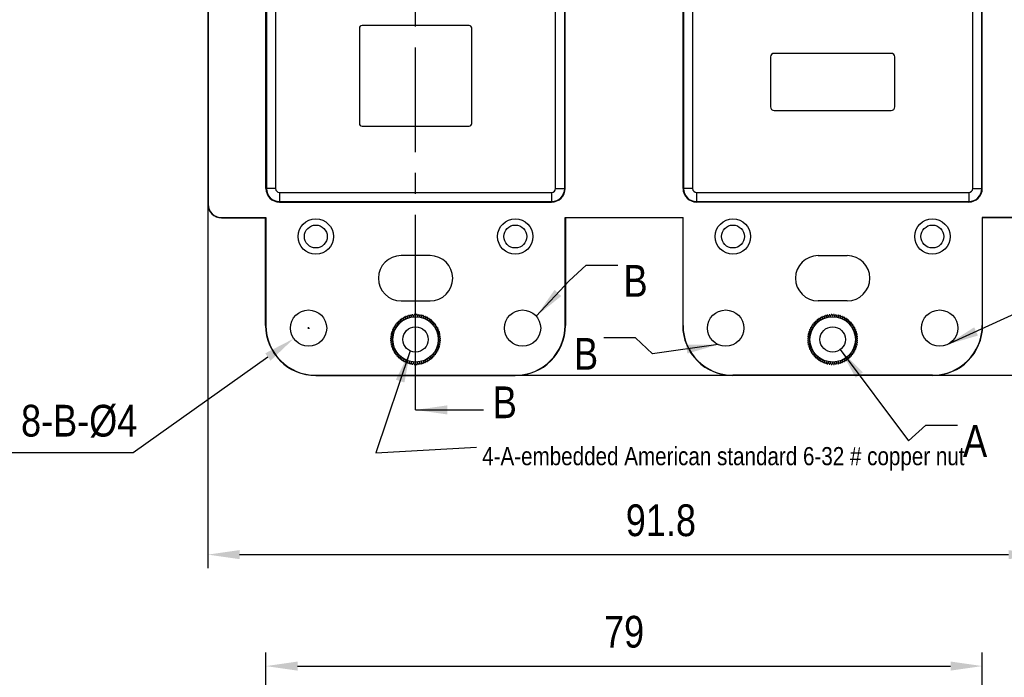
# Model space of a CAD drawing. Header units: millimetres. Extents: x 581 to 1163, y 50 to 458.
# Tile 9 of 29: x 665 to 773, y 215 to 288. Entities that reach past the tile are written whole.
import ezdxf

# ---------------------------------------------------------------- set-up
doc = ezdxf.new("R2010")
doc.units = ezdxf.units.MM
doc.header["$LTSCALE"] = 30.734
doc.header["$PDMODE"] = 3
doc.header["$PDSIZE"] = 8
doc.linetypes.add('CENTER', pattern=[0.6, 0.375, -0.075, 0.075, -0.075])
doc.layers.get('0').update_dxf_attribs({"linetype": 'CONTINUOUS'})
doc.layers.get('Defpoints').update_dxf_attribs({"linetype": 'CONTINUOUS'})
for name, color, linetype in [('02___PRT_ALL_AXES', 7, 'CONTINUOUS'), ('DEFAULT_1', 7, 'CENTER'), ('DETAILS', 7, 'CONTINUOUS'), ('DRAFTS', 7, 'CONTINUOUS')]:
    doc.layers.add(name, color=color, linetype=linetype)
doc.styles.get("Standard").update_dxf_attribs({"font": 'txt', "width": 0.85})
doc.dimstyles.new('DIMSTYLE_1', dxfattribs={"dimtxt": 3.5, "dimasz": 3.5, "dimexe": 1.5, "dimexo": 0, "dimgap": 0.875, "dimtad": 1, "dimdsep": 46, "dimtxsty": 'Standard', "dimblk": '_FILLED', "dimblk1": '_FILLED', "dimblk2": '_FILLED', "dimcen": 0.09, "dimazin": 2, "dimtp": 0.3, "dimtm": 0.3, "dimtfac": 1, "dimtofl": 0, "dimtmove": 0, "dimatfit": 3, "dimldrblk": '_FILLED', "dimfxl": 1, "dimtolj": 1, "dimarcsym": 0})
doc.dimstyles.new('DIMSTYLE_6', dxfattribs={"dimtxt": 3.5, "dimasz": 3.5, "dimexe": 1.5, "dimexo": 1, "dimtad": 1, "dimtxsty": 'Standard', "dimblk": '_FILLED', "dimblk1": '_FILLED', "dimblk2": '_FILLED', "dimcen": 0.09, "dimazin": 2, "dimtp": 0.1, "dimtm": 0.1, "dimtfac": 1, "dimtofl": 0, "dimtmove": 0, "dimatfit": 1, "dimldrblk": '_FILLED', "dimfxl": 1, "dimtolj": 1, "dimarcsym": 0})
doc.dimstyles.get("Standard").update_dxf_attribs({"dimtxt": 3.5, "dimasz": 3.5, "dimexe": 1.5, "dimexo": 0, "dimtad": 1, "dimdsep": 46, "dimtxsty": 'Standard', "dimblk": '_FILLED', "dimblk1": '_FILLED', "dimblk2": '_FILLED', "dimcen": 0.09, "dimazin": 2, "dimtol": 1, "dimtp": 0.01, "dimtm": 0.01, "dimtfac": 1, "dimtofl": 0, "dimtmove": 0, "dimatfit": 3, "dimldrblk": '_FILLED', "dimfxl": 1, "dimtolj": 1, "dimarcsym": 0})

# ---------------------------------------------------------------- blocks, each defined once
blk = doc.blocks.new('_FILLED')
at = {"color": 0, "linetype": 'ByBlock'}
blk.add_solid([(0, 0), (-1, 0.143), (-1, -0.143)], dxfattribs=at)
blk = doc.blocks.new('*D5')
at = {"color": 0, "linetype": 'Continuous', "lineweight": -2, "transparency": 16777216}
for p, q in [((719.2, 353.42), (789.6, 353.42)), ((788.1, 349.92), (788.1, 252.22)), ((719.2, 248.72), (789.6, 248.72))]:
    blk.add_line(p, q, dxfattribs=at)
at = {"layer": 'Defpoints', "color": 0, "linetype": 'Continuous', "transparency": 16777216}
for p in [(719.2, 353.42), (719.2, 248.72), (788.1, 248.72)]:
    blk.add_point(p, dxfattribs=at)
at = {"color": 0, "linetype": 'Continuous', "lineweight": -2, "transparency": 16777216, "xscale": 3.5, "yscale": 3.5, "zscale": 3.5}
for p, rotation in [((788.1, 353.42), 90), ((788.1, 248.72), 270)]:
    blk.add_blockref('_FILLED', p, dxfattribs=dict(at, rotation=rotation))
at = {"color": 0, "linetype": 'Continuous', "transparency": 16777216, "insert": (782.55, 307.63), "char_height": 3.5, "width": 14.875, "attachment_point": 2, "rotation": 90, "line_spacing_factor": 0.9}
blk.add_mtext('\\A1;104.7', dxfattribs=at)
blk = doc.blocks.new('*D6')
at = {"color": 0, "linetype": 'Continuous', "lineweight": -2, "transparency": 16777216}
for p, q in [((685.3, 267.57), (685.3, 227.44)), ((777.1, 267.57), (777.1, 227.44)), ((688.8, 228.94), (773.6, 228.94))]:
    blk.add_line(p, q, dxfattribs=at)
at = {"layer": 'Defpoints', "color": 0, "linetype": 'Continuous', "transparency": 16777216}
for p in [(685.3, 267.57), (777.1, 267.57), (777.1, 228.94)]:
    blk.add_point(p, dxfattribs=at)
at = {"color": 0, "linetype": 'Continuous', "lineweight": -2, "transparency": 16777216, "xscale": 3.5, "yscale": 3.5, "zscale": 3.5, "rotation": 180}
blk.add_blockref('_FILLED', (685.3, 228.94), dxfattribs=at)
at = {"color": 0, "linetype": 'Continuous', "lineweight": -2, "transparency": 16777216, "xscale": 3.5, "yscale": 3.5, "zscale": 3.5}
blk.add_blockref('_FILLED', (777.1, 228.94), dxfattribs=at)
at = {"color": 0, "linetype": 'Continuous', "transparency": 16777216, "insert": (735.26, 234.48), "char_height": 3.5, "width": 11.9, "attachment_point": 2, "line_spacing_factor": 0.9}
blk.add_mtext('\\A1;91.8', dxfattribs=at)
blk = doc.blocks.new('*D19')
at = {"color": 0, "linetype": 'Continuous', "lineweight": -2, "transparency": 16777216}
for p, q in [((691.7, 195.32), (691.7, 218.15)), ((770.7, 195.32), (770.7, 218.15)), ((695.2, 216.65), (767.2, 216.65))]:
    blk.add_line(p, q, dxfattribs=at)
at = {"layer": 'Defpoints', "color": 0, "linetype": 'Continuous', "transparency": 16777216}
for p in [(770.7, 216.65), (691.7, 195.32), (770.7, 195.32)]:
    blk.add_point(p, dxfattribs=at)
at = {"color": 0, "linetype": 'Continuous', "lineweight": -2, "transparency": 16777216, "xscale": 3.5, "yscale": 3.5, "zscale": 3.5, "rotation": 180}
blk.add_blockref('_FILLED', (691.7, 216.65), dxfattribs=at)
at = {"color": 0, "linetype": 'Continuous', "lineweight": -2, "transparency": 16777216, "xscale": 3.5, "yscale": 3.5, "zscale": 3.5}
blk.add_blockref('_FILLED', (770.7, 216.65), dxfattribs=at)
at = {"color": 0, "linetype": 'Continuous', "transparency": 16777216, "insert": (731.2, 222.19), "char_height": 3.5, "width": 5.95, "attachment_point": 2, "line_spacing_factor": 0.9}
blk.add_mtext('\\A1;79', dxfattribs=at)
blk = doc.blocks.new('*D35')
at = {"color": 0, "linetype": 'Continuous', "lineweight": -2, "transparency": 16777216}
for p, q in [((696.31, 253.92), (696.49, 253.92)), ((696.4, 253.83), (696.4, 254.01)), ((691.92, 250.73), (677.07, 240.17)), ((677.07, 240.17), (659.59, 240.17))]:
    blk.add_line(p, q, dxfattribs=at)
at = {"layer": 'Defpoints', "color": 0, "linetype": 'Continuous', "transparency": 16777216}
for p in [(698.03, 255.08), (694.77, 252.76)]:
    blk.add_point(p, dxfattribs=at)
at = {"color": 0, "linetype": 'Continuous', "lineweight": -2, "transparency": 16777216, "xscale": 3.5, "yscale": 3.5, "zscale": 3.5, "rotation": 35.42693214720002}
blk.add_blockref('_FILLED', (694.77, 252.76), dxfattribs=at)
at = {"color": 0, "linetype": 'Continuous', "transparency": 16777216, "insert": (677.52, 245.46), "char_height": 3.5, "width": 19.0032, "attachment_point": 3, "line_spacing_factor": 0.9}
blk.add_mtext('\\A1;8-B-%%C4', dxfattribs=at)

msp = doc.modelspace()

# ---------------------------------------------------------------- linework, layer by layer
at = {"color": 7, "linetype": 'Continuous'}
for p, q in [((691.704, 269.319), (691.704, 332.819)), ((691.757, 332.819), (691.757, 269.319)), ((692.757, 332.819), (692.757, 269.319)), ((723.652, 269.319), (723.652, 332.819)), ((724.652, 269.319), (724.652, 332.819)), ((724.704, 269.319), (724.704, 332.819)), ((737.704, 269.319), (737.704, 332.819)), ((737.757, 332.819), (737.757, 269.319)), ((738.757, 332.819), (738.757, 269.319)), ((769.652, 269.319), (769.652, 332.819)), ((770.652, 269.319), (770.652, 332.819)), ((770.704, 269.319), (770.704, 332.819)), ((692.757, 269.319), (691.704, 269.319)), ((723.652, 269.319), (724.704, 269.319)), ((738.757, 269.319), (737.704, 269.319)), ((769.652, 269.319), (770.704, 269.319)), ((693.204, 268.871), (693.204, 267.819)), ((693.204, 268.871), (723.204, 268.871)), ((723.204, 268.871), (723.204, 267.819)), ((739.204, 268.871), (769.204, 268.871)), ((739.204, 268.871), (739.204, 267.819)), ((769.204, 268.871), (769.204, 267.819)), ((693.204, 267.871), (723.204, 267.871)), ((693.204, 267.819), (723.204, 267.819)), ((739.204, 267.871), (769.204, 267.871)), ((769.204, 267.819), (739.204, 267.819)), ((707.127, 254.979), (707.11, 255.192)), ((707.194, 255.226), (707.332, 255.064)), ((707.332, 255.064), (707.334, 255.278)), ((707.42, 255.305), (707.544, 255.131)), ((707.544, 255.131), (707.565, 255.344)), ((707.653, 255.363), (707.762, 255.179)), ((707.762, 255.179), (707.801, 255.389)), ((707.89, 255.401), (707.982, 255.208)), ((707.982, 255.208), (708.039, 255.414)), ((708.129, 255.418), (708.204, 255.218)), ((708.204, 255.218), (708.279, 255.418)), ((708.369, 255.414), (708.426, 255.208)), ((708.426, 255.208), (708.519, 255.401)), ((708.608, 255.389), (708.647, 255.179)), ((708.647, 255.179), (708.755, 255.363)), ((708.843, 255.344), (708.864, 255.131)), ((708.864, 255.131), (708.988, 255.305)), ((709.074, 255.278), (709.076, 255.064)), ((709.076, 255.064), (709.215, 255.226)), ((709.298, 255.192), (709.281, 254.979)), ((753.127, 254.979), (753.11, 255.192)), ((753.194, 255.226), (753.332, 255.064)), ((753.332, 255.064), (753.334, 255.278)), ((753.42, 255.305), (753.544, 255.131)), ((753.544, 255.131), (753.565, 255.344)), ((753.653, 255.363), (753.762, 255.179)), ((753.762, 255.179), (753.801, 255.389)), ((753.89, 255.401), (753.982, 255.208)), ((753.982, 255.208), (754.039, 255.414)), ((754.129, 255.418), (754.204, 255.218)), ((754.204, 255.218), (754.279, 255.418)), ((754.369, 255.414), (754.426, 255.208)), ((754.426, 255.208), (754.519, 255.401)), ((754.608, 255.389), (754.647, 255.179)), ((754.647, 255.179), (754.755, 255.363)), ((754.843, 255.344), (754.864, 255.131)), ((754.864, 255.131), (754.988, 255.305)), ((755.074, 255.278), (755.076, 255.064)), ((755.076, 255.064), (755.215, 255.226)), ((755.298, 255.192), (755.281, 254.979)), ((691.704, 254.219), (691.669, 254.219)), ((705.997, 253.943), (705.861, 254.108)), ((705.909, 254.184), (706.116, 254.131)), ((706.116, 254.131), (705.995, 254.307)), ((706.05, 254.378), (706.252, 254.307)), ((706.252, 254.307), (706.147, 254.493)), ((706.207, 254.56), (706.402, 254.471)), ((706.402, 254.471), (706.313, 254.666)), ((706.38, 254.726), (706.566, 254.621)), ((706.566, 254.621), (706.495, 254.823)), ((706.566, 254.878), (706.742, 254.757)), ((706.742, 254.757), (706.689, 254.964)), ((706.765, 255.012), (706.93, 254.876)), ((706.93, 254.876), (706.895, 255.087)), ((706.974, 255.129), (707.127, 254.979)), ((709.281, 254.979), (709.434, 255.129)), ((709.514, 255.087), (709.479, 254.876)), ((709.479, 254.876), (709.644, 255.012)), ((709.72, 254.964), (709.666, 254.757)), ((709.666, 254.757), (709.842, 254.878)), ((709.914, 254.823), (709.843, 254.621)), ((709.843, 254.621), (710.029, 254.726)), ((710.095, 254.666), (710.007, 254.471)), ((710.007, 254.471), (710.201, 254.56)), ((710.262, 254.493), (710.157, 254.307)), ((710.157, 254.307), (710.358, 254.378)), ((710.413, 254.307), (710.292, 254.131)), ((710.292, 254.131), (710.499, 254.184)), ((710.547, 254.108), (710.412, 253.943)), ((724.704, 254.219), (724.739, 254.219)), ((737.704, 254.219), (737.669, 254.219)), ((751.997, 253.943), (751.861, 254.108)), ((751.909, 254.184), (752.116, 254.131)), ((752.116, 254.131), (751.995, 254.307)), ((752.05, 254.378), (752.252, 254.307)), ((752.252, 254.307), (752.147, 254.493)), ((752.207, 254.56), (752.402, 254.471)), ((752.402, 254.471), (752.313, 254.666)), ((752.38, 254.726), (752.566, 254.621)), ((752.566, 254.621), (752.495, 254.823)), ((752.566, 254.878), (752.742, 254.757)), ((752.742, 254.757), (752.689, 254.964)), ((752.765, 255.012), (752.93, 254.876)), ((752.93, 254.876), (752.895, 255.087)), ((752.974, 255.129), (753.127, 254.979)), ((755.281, 254.979), (755.434, 255.129)), ((755.514, 255.087), (755.479, 254.876)), ((755.479, 254.876), (755.644, 255.012)), ((755.72, 254.964), (755.666, 254.757)), ((755.666, 254.757), (755.842, 254.878)), ((755.914, 254.823), (755.843, 254.621)), ((755.843, 254.621), (756.029, 254.726)), ((756.095, 254.666), (756.007, 254.471)), ((756.007, 254.471), (756.201, 254.56)), ((756.262, 254.493), (756.157, 254.307)), ((756.157, 254.307), (756.358, 254.378)), ((756.413, 254.307), (756.292, 254.131)), ((756.292, 254.131), (756.499, 254.184)), ((756.547, 254.108), (756.412, 253.943)), ((770.704, 254.219), (770.739, 254.219)), ((705.484, 253.072), (705.694, 253.111)), ((705.694, 253.111), (705.51, 253.22)), ((705.529, 253.308), (705.742, 253.329)), ((705.742, 253.329), (705.568, 253.453)), ((705.595, 253.539), (705.809, 253.541)), ((705.809, 253.541), (705.647, 253.68)), ((705.681, 253.763), (705.894, 253.746)), ((705.894, 253.746), (705.744, 253.899)), ((705.786, 253.978), (705.997, 253.943)), ((710.412, 253.943), (710.622, 253.978)), ((710.664, 253.899), (710.514, 253.746)), ((710.514, 253.746), (710.727, 253.763)), ((710.762, 253.68), (710.599, 253.541)), ((710.599, 253.541), (710.813, 253.539)), ((710.84, 253.453), (710.666, 253.329)), ((710.666, 253.329), (710.879, 253.308)), ((710.898, 253.22), (710.714, 253.111)), ((710.714, 253.111), (710.924, 253.072)), ((751.484, 253.072), (751.694, 253.111)), ((751.694, 253.111), (751.51, 253.22)), ((751.529, 253.308), (751.742, 253.329)), ((751.742, 253.329), (751.568, 253.453)), ((751.595, 253.539), (751.809, 253.541)), ((751.809, 253.541), (751.647, 253.68)), ((751.681, 253.763), (751.894, 253.746)), ((751.894, 253.746), (751.744, 253.899)), ((751.786, 253.978), (751.997, 253.943)), ((756.412, 253.943), (756.622, 253.978)), ((756.664, 253.899), (756.514, 253.746)), ((756.514, 253.746), (756.727, 253.763)), ((756.762, 253.68), (756.599, 253.541)), ((756.599, 253.541), (756.813, 253.539)), ((756.84, 253.453), (756.666, 253.329)), ((756.666, 253.329), (756.879, 253.308)), ((756.898, 253.22), (756.714, 253.111)), ((756.714, 253.111), (756.924, 253.072)), ((705.655, 252.669), (705.455, 252.744)), ((705.455, 252.594), (705.655, 252.669)), ((705.459, 252.834), (705.665, 252.891)), ((705.665, 252.447), (705.459, 252.504)), ((705.665, 252.891), (705.472, 252.983)), ((705.472, 252.355), (705.665, 252.447)), ((705.694, 252.226), (705.484, 252.265)), ((705.51, 252.118), (705.694, 252.226)), ((705.742, 252.009), (705.529, 252.03)), ((705.568, 251.885), (705.742, 252.009)), ((710.879, 252.03), (710.666, 252.009)), ((710.666, 252.009), (710.84, 251.885)), ((710.924, 252.265), (710.714, 252.226)), ((710.714, 252.226), (710.898, 252.118)), ((710.936, 252.983), (710.743, 252.891)), ((710.743, 252.891), (710.949, 252.834)), ((710.949, 252.504), (710.743, 252.447)), ((710.743, 252.447), (710.936, 252.355)), ((710.953, 252.744), (710.753, 252.669)), ((710.753, 252.669), (710.953, 252.594)), ((751.655, 252.669), (751.455, 252.744)), ((751.455, 252.594), (751.655, 252.669)), ((751.459, 252.834), (751.665, 252.891)), ((751.665, 252.447), (751.459, 252.504)), ((751.665, 252.891), (751.472, 252.983)), ((751.472, 252.355), (751.665, 252.447)), ((751.694, 252.226), (751.484, 252.265)), ((751.51, 252.118), (751.694, 252.226)), ((751.742, 252.009), (751.529, 252.03)), ((751.568, 251.885), (751.742, 252.009)), ((756.879, 252.03), (756.666, 252.009)), ((756.666, 252.009), (756.84, 251.885)), ((756.924, 252.265), (756.714, 252.226)), ((756.714, 252.226), (756.898, 252.118)), ((756.936, 252.983), (756.743, 252.891)), ((756.743, 252.891), (756.949, 252.834)), ((756.949, 252.504), (756.743, 252.447)), ((756.743, 252.447), (756.936, 252.355)), ((756.953, 252.744), (756.753, 252.669)), ((756.753, 252.669), (756.953, 252.594)), ((705.809, 251.797), (705.595, 251.799)), ((705.647, 251.658), (705.809, 251.797)), ((705.894, 251.592), (705.681, 251.575)), ((705.744, 251.439), (705.894, 251.592)), ((705.997, 251.394), (705.786, 251.359)), ((705.861, 251.229), (705.997, 251.394)), ((706.116, 251.207), (705.909, 251.154)), ((705.995, 251.031), (706.116, 251.207)), ((706.252, 251.03), (706.05, 250.959)), ((706.147, 250.844), (706.252, 251.03)), ((706.402, 250.866), (706.207, 250.778)), ((706.313, 250.672), (706.402, 250.866)), ((710.201, 250.778), (710.007, 250.866)), ((710.007, 250.866), (710.095, 250.672)), ((710.358, 250.959), (710.157, 251.03)), ((710.157, 251.03), (710.262, 250.844)), ((710.499, 251.154), (710.292, 251.207)), ((710.292, 251.207), (710.413, 251.031)), ((710.622, 251.359), (710.412, 251.394)), ((710.412, 251.394), (710.547, 251.229)), ((710.727, 251.575), (710.514, 251.592)), ((710.514, 251.592), (710.664, 251.439)), ((710.813, 251.799), (710.599, 251.797)), ((710.599, 251.797), (710.762, 251.658)), ((751.809, 251.797), (751.595, 251.799)), ((751.647, 251.658), (751.809, 251.797)), ((751.894, 251.592), (751.681, 251.575)), ((751.744, 251.439), (751.894, 251.592)), ((751.997, 251.394), (751.786, 251.359)), ((751.861, 251.229), (751.997, 251.394)), ((752.116, 251.207), (751.909, 251.154)), ((751.995, 251.031), (752.116, 251.207)), ((752.252, 251.03), (752.05, 250.959)), ((752.147, 250.844), (752.252, 251.03)), ((752.402, 250.866), (752.207, 250.778)), ((752.313, 250.672), (752.402, 250.866)), ((756.201, 250.778), (756.007, 250.866)), ((756.007, 250.866), (756.095, 250.672)), ((756.358, 250.959), (756.157, 251.03)), ((756.157, 251.03), (756.262, 250.844)), ((756.499, 251.154), (756.292, 251.207)), ((756.292, 251.207), (756.413, 251.031)), ((756.622, 251.359), (756.412, 251.394)), ((756.412, 251.394), (756.547, 251.229)), ((756.727, 251.575), (756.514, 251.592)), ((756.514, 251.592), (756.664, 251.439)), ((756.813, 251.799), (756.599, 251.797)), ((756.599, 251.797), (756.762, 251.658)), ((706.566, 250.716), (706.38, 250.611)), ((706.495, 250.515), (706.566, 250.716)), ((706.742, 250.581), (706.566, 250.46)), ((706.689, 250.374), (706.742, 250.581)), ((706.93, 250.461), (706.765, 250.326)), ((706.895, 250.251), (706.93, 250.461)), ((707.127, 250.359), (706.974, 250.209)), ((707.11, 250.146), (707.127, 250.359)), ((707.332, 250.274), (707.194, 250.111)), ((707.334, 250.06), (707.332, 250.274)), ((707.544, 250.207), (707.42, 250.033)), ((707.565, 249.994), (707.544, 250.207)), ((707.762, 250.159), (707.653, 249.975)), ((707.801, 249.949), (707.762, 250.159)), ((707.982, 250.13), (707.89, 249.937)), ((708.039, 249.924), (707.982, 250.13)), ((708.204, 250.12), (708.129, 249.92)), ((708.279, 249.92), (708.204, 250.12)), ((708.426, 250.13), (708.369, 249.924)), ((708.519, 249.937), (708.426, 250.13)), ((708.647, 250.159), (708.608, 249.949)), ((708.755, 249.975), (708.647, 250.159)), ((708.864, 250.207), (708.843, 249.994)), ((708.988, 250.033), (708.864, 250.207)), ((709.076, 250.274), (709.074, 250.06)), ((709.215, 250.111), (709.076, 250.274)), ((709.434, 250.209), (709.281, 250.359)), ((709.281, 250.359), (709.298, 250.146)), ((709.644, 250.326), (709.479, 250.461)), ((709.479, 250.461), (709.514, 250.251)), ((709.842, 250.46), (709.666, 250.581)), ((709.666, 250.581), (709.72, 250.374)), ((710.029, 250.611), (709.843, 250.716)), ((709.843, 250.716), (709.914, 250.515)), ((752.566, 250.716), (752.38, 250.611)), ((752.495, 250.515), (752.566, 250.716)), ((752.742, 250.581), (752.566, 250.46)), ((752.689, 250.374), (752.742, 250.581)), ((752.93, 250.461), (752.765, 250.326)), ((752.895, 250.251), (752.93, 250.461)), ((753.127, 250.359), (752.974, 250.209)), ((753.11, 250.146), (753.127, 250.359)), ((753.332, 250.274), (753.194, 250.111)), ((753.334, 250.06), (753.332, 250.274)), ((753.544, 250.207), (753.42, 250.033)), ((753.565, 249.994), (753.544, 250.207)), ((753.762, 250.159), (753.653, 249.975)), ((753.801, 249.949), (753.762, 250.159)), ((753.982, 250.13), (753.89, 249.937)), ((754.039, 249.924), (753.982, 250.13)), ((754.204, 250.12), (754.129, 249.92)), ((754.279, 249.92), (754.204, 250.12)), ((754.426, 250.13), (754.369, 249.924)), ((754.519, 249.937), (754.426, 250.13)), ((754.647, 250.159), (754.608, 249.949)), ((754.755, 249.975), (754.647, 250.159)), ((754.864, 250.207), (754.843, 249.994)), ((754.988, 250.033), (754.864, 250.207)), ((755.076, 250.274), (755.074, 250.06)), ((755.215, 250.111), (755.076, 250.274)), ((755.434, 250.209), (755.281, 250.359)), ((755.281, 250.359), (755.298, 250.146)), ((755.644, 250.326), (755.479, 250.461)), ((755.479, 250.461), (755.514, 250.251)), ((755.842, 250.46), (755.666, 250.581)), ((755.666, 250.581), (755.72, 250.374)), ((756.029, 250.611), (755.843, 250.716)), ((755.843, 250.716), (755.914, 250.515)), ((697.204, 248.719), (719.204, 248.719)), ((697.204, 248.719), (697.204, 248.684)), ((697.204, 248.684), (719.204, 248.684)), ((719.204, 248.719), (719.204, 248.684)), ((765.204, 248.719), (743.204, 248.719)), ((743.204, 248.719), (743.204, 248.684)), ((765.204, 248.684), (743.204, 248.684)), ((765.204, 248.719), (765.204, 248.684))]:
    msp.add_line(p, q, dxfattribs=at)
for centre, radius in [((697.204, 264.019), 1.95), ((719.204, 264.019), 1.95), ((743.204, 264.019), 1.95), ((765.204, 264.019), 1.95), ((708.204, 252.669), 2.5), ((754.204, 252.669), 2.5)]:
    msp.add_circle(centre, radius, dxfattribs=at)
for centre, radius, start, end in [((693.204, 269.319), 1.5, 180, 270), ((693.204, 269.319), 1.447, 180, 270), ((693.204, 269.319), 0.447, 180, 270), ((723.204, 269.319), 1.5, 270, 0), ((723.204, 269.319), 1.447, 270, 0), ((723.204, 269.319), 0.447, 270, 0), ((739.204, 269.319), 1.5, 180, 270), ((739.204, 269.319), 1.447, 180, 270), ((739.204, 269.319), 0.447, 180, 270), ((769.204, 269.319), 1.5, 270, 0), ((769.204, 269.319), 1.447, 270, 0), ((769.204, 269.319), 0.447, 270, 0), ((708.204, 252.669), 2.75, 111.56281, 113.43719), ((708.204, 252.669), 2.75, 106.56281, 108.43719), ((708.204, 252.669), 2.75, 101.56281, 103.43719), ((708.204, 252.669), 2.75, 96.56281, 98.43719), ((708.204, 252.669), 2.75, 91.56281, 93.43719), ((708.204, 252.669), 2.75, 86.56281, 88.43719), ((708.204, 252.669), 2.75, 81.56281, 83.43719), ((708.204, 252.669), 2.75, 76.56281, 78.43719), ((708.204, 252.669), 2.75, 71.56281, 73.43719), ((708.204, 252.669), 2.75, 66.56281, 68.43719), ((754.204, 252.669), 2.75, 111.56281, 113.43719), ((754.204, 252.669), 2.75, 106.56281, 108.43719), ((754.204, 252.669), 2.75, 101.56281, 103.43719), ((754.204, 252.669), 2.75, 96.56281, 98.43719), ((754.204, 252.669), 2.75, 91.56281, 93.43719), ((754.204, 252.669), 2.75, 86.56281, 88.43719), ((754.204, 252.669), 2.75, 81.56281, 83.43719), ((754.204, 252.669), 2.75, 76.56281, 78.43719), ((754.204, 252.669), 2.75, 71.56281, 73.43719), ((754.204, 252.669), 2.75, 66.56281, 68.43719), ((697.204, 254.219), 5.535, 180, 270), ((697.204, 254.219), 5.5, 180, 270), ((708.204, 252.669), 2.75, 146.56281, 148.43719), ((708.204, 252.669), 2.75, 141.56281, 143.43719), ((708.204, 252.669), 2.75, 136.56281, 138.43719), ((708.204, 252.669), 2.75, 131.56281, 133.43719), ((708.204, 252.669), 2.75, 126.56281, 128.43719), ((708.204, 252.669), 2.75, 121.56281, 123.43719), ((708.204, 252.669), 2.75, 116.56281, 118.43719), ((708.204, 252.669), 2.75, 61.56281, 63.43719), ((708.204, 252.669), 2.75, 56.56281, 58.43719), ((708.204, 252.669), 2.75, 51.56281, 53.43719), ((708.204, 252.669), 2.75, 46.56281, 48.43719), ((708.204, 252.669), 2.75, 41.56281, 43.43719), ((708.204, 252.669), 2.75, 36.56281, 38.43719), ((708.204, 252.669), 2.75, 31.56281, 33.43719), ((719.204, 254.219), 5.535, 270, 0), ((719.204, 254.219), 5.5, 270, 0), ((743.204, 254.219), 5.535, 180, 270), ((743.204, 254.219), 5.5, 180, 270), ((754.204, 252.669), 2.75, 146.56281, 148.43719), ((754.204, 252.669), 2.75, 141.56281, 143.43719), ((754.204, 252.669), 2.75, 136.56281, 138.43719), ((754.204, 252.669), 2.75, 131.56281, 133.43719), ((754.204, 252.669), 2.75, 126.56281, 128.43719), ((754.204, 252.669), 2.75, 121.56281, 123.43719), ((754.204, 252.669), 2.75, 116.56281, 118.43719), ((754.204, 252.669), 2.75, 61.56281, 63.43719), ((754.204, 252.669), 2.75, 56.56281, 58.43719), ((754.204, 252.669), 2.75, 51.56281, 53.43719), ((754.204, 252.669), 2.75, 46.56281, 48.43719), ((754.204, 252.669), 2.75, 41.56281, 43.43719), ((754.204, 252.669), 2.75, 36.56281, 38.43719), ((754.204, 252.669), 2.75, 31.56281, 33.43719), ((765.204, 254.219), 5.535, 270, 0), ((765.204, 254.219), 5.5, 270, 0), ((708.204, 252.669), 2.75, 171.56281, 173.43719), ((708.204, 252.669), 2.75, 166.56281, 168.43719), ((708.204, 252.669), 2.75, 161.56281, 163.43719), ((708.204, 252.669), 2.75, 156.56281, 158.43719), ((708.204, 252.669), 2.75, 151.56281, 153.43719), ((708.204, 252.669), 2.75, 26.56281, 28.43719), ((708.204, 252.669), 2.75, 21.56281, 23.43719), ((708.204, 252.669), 2.75, 16.56281, 18.43719), ((708.204, 252.669), 2.75, 11.56281, 13.43719), ((708.204, 252.669), 2.75, 6.56281, 8.43719), ((754.204, 252.669), 2.75, 171.56281, 173.43719), ((754.204, 252.669), 2.75, 166.56281, 168.43719), ((754.204, 252.669), 2.75, 161.56281, 163.43719), ((754.204, 252.669), 2.75, 156.56281, 158.43719), ((754.204, 252.669), 2.75, 151.56281, 153.43719), ((754.204, 252.669), 2.75, 26.56281, 28.43719), ((754.204, 252.669), 2.75, 21.56281, 23.43719), ((754.204, 252.669), 2.75, 16.56281, 18.43719), ((754.204, 252.669), 2.75, 11.56281, 13.43719), ((754.204, 252.669), 2.75, 6.56281, 8.43719), ((708.204, 252.669), 2.75, 176.56281, 178.43719), ((708.204, 252.669), 2.75, 181.56281, 183.43719), ((708.204, 252.669), 2.75, 186.56281, 188.43719), ((708.204, 252.669), 2.75, 191.56281, 193.43719), ((708.204, 252.669), 2.75, 346.56281, 348.43719), ((708.204, 252.669), 2.75, 351.56281, 353.43719), ((708.204, 252.669), 2.75, 1.56281, 3.43719), ((708.204, 252.669), 2.75, 356.56281, 358.43719), ((754.204, 252.669), 2.75, 176.56281, 178.43719), ((754.204, 252.669), 2.75, 181.56281, 183.43719), ((754.204, 252.669), 2.75, 186.56281, 188.43719), ((754.204, 252.669), 2.75, 191.56281, 193.43719), ((754.204, 252.669), 2.75, 346.56281, 348.43719), ((754.204, 252.669), 2.75, 351.56281, 353.43719), ((754.204, 252.669), 2.75, 1.56281, 3.43719), ((754.204, 252.669), 2.75, 356.56281, 358.43719), ((708.204, 252.669), 2.75, 196.56281, 198.43719), ((708.204, 252.669), 2.75, 201.56281, 203.43719), ((708.204, 252.669), 2.75, 206.56281, 208.43719), ((708.204, 252.669), 2.75, 211.56281, 213.43719), ((708.204, 252.669), 2.75, 216.56281, 218.43719), ((708.204, 252.669), 2.75, 221.56281, 223.43719), ((708.204, 252.669), 2.75, 316.56281, 318.43719), ((708.204, 252.669), 2.75, 321.56281, 323.43719), ((708.204, 252.669), 2.75, 326.56281, 328.43719), ((708.204, 252.669), 2.75, 331.56281, 333.43719), ((708.204, 252.669), 2.75, 336.56281, 338.43719), ((708.204, 252.669), 2.75, 341.56281, 343.43719), ((754.204, 252.669), 2.75, 196.56281, 198.43719), ((754.204, 252.669), 2.75, 201.56281, 203.43719), ((754.204, 252.669), 2.75, 206.56281, 208.43719), ((754.204, 252.669), 2.75, 211.56281, 213.43719), ((754.204, 252.669), 2.75, 216.56281, 218.43719), ((754.204, 252.669), 2.75, 221.56281, 223.43719), ((754.204, 252.669), 2.75, 316.56281, 318.43719), ((754.204, 252.669), 2.75, 321.56281, 323.43719), ((754.204, 252.669), 2.75, 326.56281, 328.43719), ((754.204, 252.669), 2.75, 331.56281, 333.43719), ((754.204, 252.669), 2.75, 336.56281, 338.43719), ((754.204, 252.669), 2.75, 341.56281, 343.43719), ((708.204, 252.669), 2.75, 226.56281, 228.43719), ((708.204, 252.669), 2.75, 231.56281, 233.43719), ((708.204, 252.669), 2.75, 236.56281, 238.43719), ((708.204, 252.669), 2.75, 241.56281, 243.43719), ((708.204, 252.669), 2.75, 246.56281, 248.43719), ((708.204, 252.669), 2.75, 251.56281, 253.43719), ((708.204, 252.669), 2.75, 256.56281, 258.43719), ((708.204, 252.669), 2.75, 261.56281, 263.43719), ((708.204, 252.669), 2.75, 266.56281, 268.43719), ((708.204, 252.669), 2.75, 271.56281, 273.43719), ((708.204, 252.669), 2.75, 276.56281, 278.43719), ((708.204, 252.669), 2.75, 281.56281, 283.43719), ((708.204, 252.669), 2.75, 286.56281, 288.43719), ((708.204, 252.669), 2.75, 291.56281, 293.43719), ((708.204, 252.669), 2.75, 296.56281, 298.43719), ((708.204, 252.669), 2.75, 301.56281, 303.43719), ((708.204, 252.669), 2.75, 306.56281, 308.43719), ((708.204, 252.669), 2.75, 311.56281, 313.43719), ((754.204, 252.669), 2.75, 226.56281, 228.43719), ((754.204, 252.669), 2.75, 231.56281, 233.43719), ((754.204, 252.669), 2.75, 236.56281, 238.43719), ((754.204, 252.669), 2.75, 241.56281, 243.43719), ((754.204, 252.669), 2.75, 246.56281, 248.43719), ((754.204, 252.669), 2.75, 251.56281, 253.43719), ((754.204, 252.669), 2.75, 256.56281, 258.43719), ((754.204, 252.669), 2.75, 261.56281, 263.43719), ((754.204, 252.669), 2.75, 266.56281, 268.43719), ((754.204, 252.669), 2.75, 271.56281, 273.43719), ((754.204, 252.669), 2.75, 276.56281, 278.43719), ((754.204, 252.669), 2.75, 281.56281, 283.43719), ((754.204, 252.669), 2.75, 286.56281, 288.43719), ((754.204, 252.669), 2.75, 291.56281, 293.43719), ((754.204, 252.669), 2.75, 296.56281, 298.43719), ((754.204, 252.669), 2.75, 301.56281, 303.43719), ((754.204, 252.669), 2.75, 306.56281, 308.43719), ((754.204, 252.669), 2.75, 311.56281, 313.43719)]:
    msp.add_arc(centre, radius, start, end, dxfattribs=at)
at = {"layer": '02___PRT_ALL_AXES', "color": 7, "linetype": 'Continuous'}
for centre in [(708.204, 252.669), (754.204, 252.669)]:
    msp.add_circle(centre, 1.4, dxfattribs=at)
at = {"layer": 'DEFAULT_1', "color": 9, "linetype": 'CENTER'}
msp.add_line((708.204, 254.898), (708.204, 354.155), dxfattribs=at)
at = {"layer": 'DEFAULT_1', "color": 7, "linetype": 'CENTER'}
msp.add_line((708.204, 244.898), (708.204, 254.898), dxfattribs=at)
at = {"layer": 'DRAFTS', "color": 7, "linetype": 'Continuous'}
for p, q in [((685.304, 334.569), (685.304, 267.569)), ((685.339, 334.569), (685.339, 267.569)), ((702.004, 286.989), (702.004, 276.489)), ((714.104, 287.289), (702.304, 287.289)), ((714.404, 276.489), (714.404, 286.989)), ((747.354, 283.819), (747.354, 278.319)), ((760.654, 284.219), (747.754, 284.219)), ((761.054, 278.319), (761.054, 283.819)), ((747.754, 277.919), (760.654, 277.919)), ((702.304, 276.189), (714.104, 276.189)), ((685.339, 267.569), (685.304, 267.569)), ((686.804, 266.104), (686.804, 266.069)), ((686.804, 266.104), (691.704, 266.104)), ((686.804, 266.069), (691.669, 266.069)), ((691.669, 266.069), (691.704, 266.104)), ((691.669, 254.219), (691.669, 266.069)), ((691.704, 266.104), (691.704, 254.219)), ((724.704, 266.104), (737.704, 266.104)), ((724.739, 266.069), (724.704, 266.104)), ((724.704, 254.219), (724.704, 266.104)), ((737.669, 266.069), (724.739, 266.069)), ((724.739, 266.069), (724.739, 254.219)), ((737.669, 266.069), (737.704, 266.104)), ((737.669, 266.069), (737.669, 254.219)), ((737.704, 254.219), (737.704, 266.104)), ((775.604, 266.104), (770.704, 266.104)), ((770.739, 266.069), (770.704, 266.104)), ((770.704, 266.104), (770.704, 254.219)), ((775.604, 266.069), (770.739, 266.069)), ((770.739, 254.219), (770.739, 266.069)), ((709.804, 261.919), (706.604, 261.919)), ((752.604, 261.919), (755.804, 261.919)), ((706.604, 256.919), (709.804, 256.919)), ((755.804, 256.919), (752.604, 256.919))]:
    msp.add_line(p, q, dxfattribs=at)
for centre, radius in [((697.204, 264.019), 1.262), ((719.204, 264.019), 1.262), ((743.204, 264.019), 1.262), ((765.204, 264.019), 1.262), ((696.404, 253.919), 2), ((720.004, 253.919), 2), ((742.404, 253.919), 2), ((766.004, 253.919), 2)]:
    msp.add_circle(centre, radius, dxfattribs=at)
for centre, radius, start, end in [((702.304, 286.989), 0.3, 90, 180), ((714.104, 286.989), 0.3, 0, 90), ((747.754, 283.819), 0.4, 90, 180), ((760.654, 283.819), 0.4, 0, 90), ((747.754, 278.319), 0.4, 180, 270), ((760.654, 278.319), 0.4, 270, 0), ((702.304, 276.489), 0.3, 180, 270), ((714.104, 276.489), 0.3, 270, 0), ((686.804, 267.569), 1.5, 180, 270), ((686.804, 267.569), 1.465, 180, 270), ((706.604, 259.419), 2.5, 90, 270), ((709.804, 259.419), 2.5, 270, 90), ((752.604, 259.419), 2.5, 90, 270), ((755.804, 259.419), 2.5, 270, 90)]:
    msp.add_arc(centre, radius, start, end, dxfattribs=at)

# ---------------------------------------------------------------- texts
at = {"color": 7, "linetype": 'Continuous', "insert": (716.724, 247.486), "char_height": 3.5, "width": 2.975, "attachment_point": 1, "line_spacing_factor": 0.9}
msp.add_mtext('B', dxfattribs=at)
at = {"layer": 'DETAILS', "color": 2, "linetype": 'Continuous', "line_spacing_factor": 0.9}
for s, insert, char_height, width, attachment_point in [('B', (731.139, 260.874), 3.5, 2.975, 1), ('B', (728.338, 252.832), 3.5, 2.975, 3), ('A', (768.585, 243.224), 3.5, 2.975, 1), ('4-A-embedded American standard 6-32 # copper nut', (715.548, 240.801), 2, 53.23396, 1)]:
    msp.add_mtext(s, dxfattribs=dict(at, insert=insert, char_height=char_height, width=width, attachment_point=attachment_point))

# ---------------------------------------------------------------- dimensions: what is measured, and where the dimension line sits
at = {"color": 2, "linetype": 'Continuous'}
dim = msp.add_linear_dim(base=(788.095, 248.719), p1=(719.204, 353.419), p2=(719.204, 248.719), angle=270, dimstyle='DIMSTYLE_1', dxfattribs=at)
dim.commit()
dim.dimension.update_dxf_attribs({"geometry": '*D5', "text_midpoint": (788.095, 307.631), "dimtype": 160})
for base, p1, p2, picture, middle in [((777.104, 228.938), (685.304, 267.569), (777.104, 267.569), '*D6', (735.257, 228.938)), ((770.704, 216.645), (691.704, 195.321), (770.704, 195.321), '*D19', (731.204, 216.645))]:
    dim = msp.add_linear_dim(base=base, p1=p1, p2=p2, dimstyle='DIMSTYLE_1', dxfattribs=at)
    dim.commit()
    dim.dimension.update_dxf_attribs({"geometry": picture, "text_midpoint": middle, "dimtype": 160})
dim = msp.add_diameter_dim_2p(p1=(698.034, 255.078), p2=(694.775, 252.759), text='8-B-%%C<>', dimstyle='DIMSTYLE_6', override={"dimtih": 1, "dimtoh": 1, "dimpost": '<>'}, dxfattribs=at)
dim.commit()
dim.dimension.update_dxf_attribs({"geometry": '*D35', "text_midpoint": (668.018, 240.167), "dimtype": 163})

# ---------------------------------------------------------------- leaders
msp.add_leader([(708.204, 244.898), (715.712, 244.898)], dimstyle='DIMSTYLE_6', override={"dimtih": 1, "dimtoh": 1}, dxfattribs=at)
at = {"layer": 'DETAILS', "color": 2, "linetype": 'Continuous', "annotation_type": 0, "has_hookline": 1}
for points, hookline_direction, text_width in [([(721.515, 255.228), (725.139, 259.124), (727.014, 260.874), (730.514, 260.874)], 0, 1.983), ([(766.835, 252.1), (777.644, 257.036), (779.519, 258.786), (783.019, 258.786)], 0, 1.983), ([(741.573, 252.1), (734.338, 251.082), (732.463, 252.832), (728.963, 252.832)], 1, 1.983), ([(707.623, 251.395), (703.827, 240.16), (714.923, 240.801)], 0, 49.3), ([(755.043, 251.548), (762.585, 241.474), (764.46, 243.224), (767.96, 243.224)], 0, 1.983)]:
    msp.add_leader(points, dimstyle='Standard', override={"dimtad": 0}, dxfattribs=dict(at, hookline_direction=hookline_direction, text_width=text_width))

doc.saveas('drawing.dxf')
